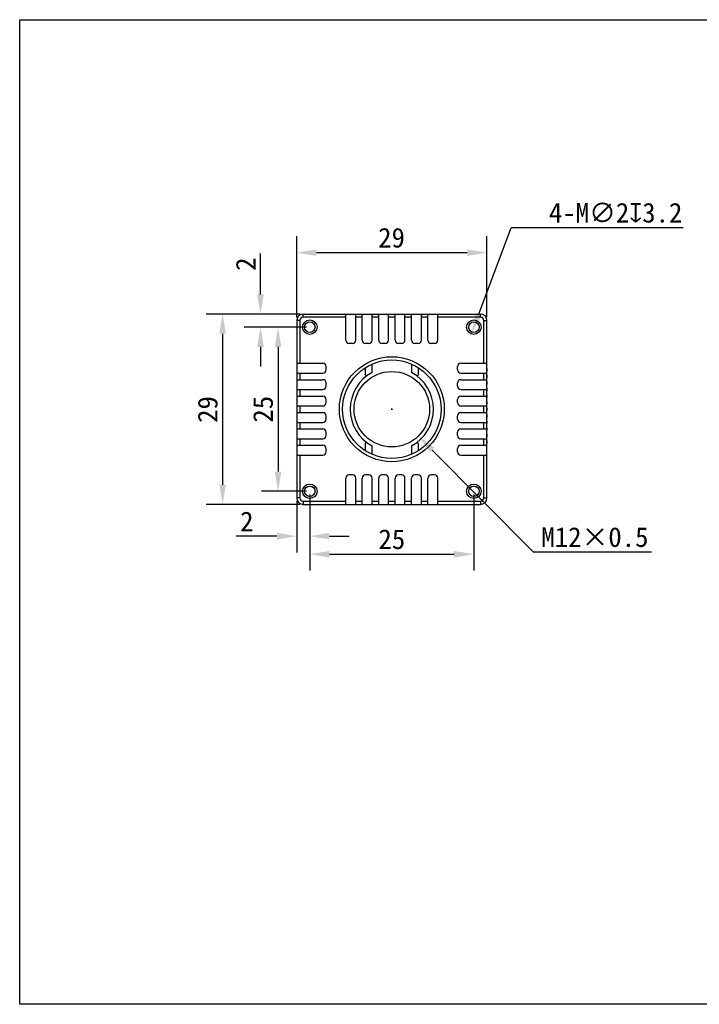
# Model space of a CAD drawing. Header units: millimetres. Extents: x 20 to 320, y 40 to 190.
# Tile 1 of 3: x 20 to 124, y 40 to 190. Entities that reach past the tile are written whole.
import ezdxf

# ---------------------------------------------------------------- set-up
doc = ezdxf.new("R2010")
doc.units = ezdxf.units.MM
doc.header["$LTSCALE"] = 16.335
doc.header["$PDMODE"] = 3
doc.header["$PDSIZE"] = 8
doc.layers.get('0').update_dxf_attribs({"linetype": 'CONTINUOUS'})
doc.layers.get('Defpoints').update_dxf_attribs({"linetype": 'CONTINUOUS'})
doc.layers.add('00_COMPONENTS', color=7, linetype='CONTINUOUS')
doc.layers.add('51__DRAFT_DIMS', color=7, linetype='CONTINUOUS')
doc.styles.get("Standard").update_dxf_attribs({"font": 'simfang.ttf'})
doc.dimstyles.new('DIMSTYLE_1', dxfattribs={"dimtxt": 3, "dimasz": 3, "dimexe": 2.5, "dimexo": 0.5, "dimgap": 0.75, "dimtad": 1, "dimdsep": 46, "dimtxsty": 'STANDARD', "dimblk": '_FILLED', "dimblk1": '_FILLED', "dimblk2": '_FILLED', "dimcen": 0.09, "dimclrd": 253, "dimclre": 253, "dimclrt": 253, "dimazin": 2, "dimtp": 0.2, "dimtm": 0.2, "dimtfac": 1, "dimtofl": 0, "dimtmove": 0, "dimatfit": 3, "dimldrblk": '_FILLED', "dimfxl": 1, "dimtolj": 1, "dimarcsym": 0})

# ---------------------------------------------------------------- blocks, each defined once
blk = doc.blocks.new('_FILLED')
at = {"color": 0, "linetype": 'ByBlock'}
blk.add_solid([(0, 0), (-1, 0.167), (-1, -0.167)], dxfattribs=at)
blk = doc.blocks.new('*D15')
at = {"layer": '51__DRAFT_DIMS', "color": 253, "lineweight": -2}
for p, q in [((63, 145.6), (48.71, 145.6)), ((51.21, 142.6), (51.21, 119.6)), ((63, 116.6), (48.71, 116.6))]:
    blk.add_line(p, q, dxfattribs=at)
at = {"layer": 'Defpoints', "color": 0}
for p in [(63.5, 145.6), (51.21, 116.6), (63.5, 116.6)]:
    blk.add_point(p, dxfattribs=at)
at = {"layer": '51__DRAFT_DIMS', "color": 253, "linetype": 'ByBlock', "lineweight": -2, "xscale": 3, "yscale": 3, "zscale": 3}
for p, rotation in [((51.21, 145.6), 89.99999999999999), ((51.21, 116.6), 270)]:
    blk.add_blockref('_FILLED', p, dxfattribs=dict(at, rotation=rotation))
at = {"layer": '51__DRAFT_DIMS', "color": 253, "insert": (47.43, 131.06), "char_height": 3, "attachment_point": 2, "rotation": 90}
blk.add_mtext('\\A1;29', dxfattribs=at)
blk = doc.blocks.new('*D16')
at = {"layer": '51__DRAFT_DIMS', "color": 253, "lineweight": -2}
for p, q in [((62.5, 145.1), (62.5, 157.45)), ((91.5, 145.1), (91.5, 157.45)), ((65.5, 154.95), (88.5, 154.95))]:
    blk.add_line(p, q, dxfattribs=at)
at = {"layer": 'Defpoints', "color": 0}
for p in [(91.5, 154.95), (62.5, 144.6), (91.5, 144.6)]:
    blk.add_point(p, dxfattribs=at)
at = {"layer": '51__DRAFT_DIMS', "color": 253, "linetype": 'ByBlock', "lineweight": -2, "xscale": 3, "yscale": 3, "zscale": 3, "rotation": 180}
blk.add_blockref('_FILLED', (62.5, 154.95), dxfattribs=at)
at = {"layer": '51__DRAFT_DIMS', "color": 253, "linetype": 'ByBlock', "lineweight": -2, "xscale": 3, "yscale": 3, "zscale": 3}
blk.add_blockref('_FILLED', (91.5, 154.95), dxfattribs=at)
at = {"layer": '51__DRAFT_DIMS', "color": 253, "insert": (76.96, 158.73), "char_height": 3, "attachment_point": 2}
blk.add_mtext('\\A1;29', dxfattribs=at)
blk = doc.blocks.new('*D17')
at = {"layer": '51__DRAFT_DIMS', "color": 253, "lineweight": -2}
for p in [(90.2, 145.47), (121.42, 158.73)]:
    blk.add_line(p, (95.18, 158.73), dxfattribs=at)
at = {"layer": 'Defpoints', "color": 0}
for p in [(89.85, 144.54), (89.15, 142.66)]:
    blk.add_point(p, dxfattribs=at)
at = {"layer": '51__DRAFT_DIMS', "color": 253, "linetype": 'ByBlock', "lineweight": -2, "xscale": 3, "yscale": 3, "zscale": 3, "rotation": 249.4360549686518}
blk.add_blockref('_FILLED', (89.15, 142.66), dxfattribs=at)
at = {"layer": '51__DRAFT_DIMS', "color": 253, "insert": (100.94, 162.54), "char_height": 3, "attachment_point": 1}
blk.add_mtext('\\A1;{4-M∅2{\\fgdt;x}3.2}', dxfattribs=at)
blk = doc.blocks.new('*D21')
at = {"color": 253, "lineweight": -2}
for p, q in [((64, 143.6), (57.16, 143.6)), ((59.66, 140.6), (59.66, 121.6)), ((64, 118.6), (57.16, 118.6))]:
    blk.add_line(p, q, dxfattribs=at)
at = {"layer": 'Defpoints', "color": 0}
for p in [(64.5, 143.6), (59.66, 118.6), (64.5, 118.6)]:
    blk.add_point(p, dxfattribs=at)
at = {"color": 253, "linetype": 'ByBlock', "lineweight": -2, "xscale": 3, "yscale": 3, "zscale": 3}
for p, rotation in [((59.66, 143.6), 90), ((59.66, 118.6), 270)]:
    blk.add_blockref('_FILLED', p, dxfattribs=dict(at, rotation=rotation))
at = {"color": 253, "insert": (57.39, 131.1), "char_height": 3, "attachment_point": 5, "rotation": 90}
blk.add_mtext('\\A1;25', dxfattribs=at)
blk = doc.blocks.new('*D22')
at = {"color": 253, "lineweight": -2}
for p, q in [((64.5, 118.1), (64.5, 106.51)), ((89.5, 118.1), (89.5, 106.51)), ((67.5, 109.01), (86.5, 109.01))]:
    blk.add_line(p, q, dxfattribs=at)
at = {"layer": 'Defpoints', "color": 0}
for p in [(64.5, 118.6), (89.5, 118.6), (89.5, 109.01)]:
    blk.add_point(p, dxfattribs=at)
at = {"color": 253, "linetype": 'ByBlock', "lineweight": -2, "xscale": 3, "yscale": 3, "zscale": 3, "rotation": 180}
blk.add_blockref('_FILLED', (64.5, 109.01), dxfattribs=at)
at = {"color": 253, "linetype": 'ByBlock', "lineweight": -2, "xscale": 3, "yscale": 3, "zscale": 3}
blk.add_blockref('_FILLED', (89.5, 109.01), dxfattribs=at)
at = {"color": 253, "insert": (77, 111.28), "char_height": 3, "attachment_point": 5}
blk.add_mtext('\\A1;25', dxfattribs=at)
blk = doc.blocks.new('*D23')
at = {"color": 253, "lineweight": -2}
for p, q in [((56.98, 148.6), (56.98, 154.8)), ((63, 145.6), (54.48, 145.6)), ((64, 143.6), (54.48, 143.6)), ((56.98, 140.6), (56.98, 137.6))]:
    blk.add_line(p, q, dxfattribs=at)
at = {"layer": 'Defpoints', "color": 0}
for p in [(56.98, 145.6), (63.5, 145.6), (64.5, 143.6)]:
    blk.add_point(p, dxfattribs=at)
at = {"color": 253, "linetype": 'ByBlock', "lineweight": -2, "xscale": 3, "yscale": 3, "zscale": 3}
for p, rotation in [((56.98, 145.6), 270), ((56.98, 143.6), 90)]:
    blk.add_blockref('_FILLED', p, dxfattribs=dict(at, rotation=rotation))
at = {"color": 253, "insert": (54.73, 153.2), "char_height": 3, "attachment_point": 5, "rotation": 90}
blk.add_mtext('\\A1;2', dxfattribs=at)
blk = doc.blocks.new('*D24')
at = {"color": 253, "lineweight": -2}
for p, q in [((62.5, 117.1), (62.5, 109.26)), ((64.5, 118.1), (64.5, 109.26)), ((59.5, 111.76), (53.3, 111.76)), ((67.5, 111.76), (70.5, 111.76))]:
    blk.add_line(p, q, dxfattribs=at)
at = {"layer": 'Defpoints', "color": 0}
for p in [(64.5, 118.6), (62.5, 117.6), (62.5, 111.76)]:
    blk.add_point(p, dxfattribs=at)
at = {"color": 253, "linetype": 'ByBlock', "lineweight": -2, "xscale": 3, "yscale": 3, "zscale": 3}
blk.add_blockref('_FILLED', (62.5, 111.76), dxfattribs=at)
at = {"color": 253, "linetype": 'ByBlock', "lineweight": -2, "xscale": 3, "yscale": 3, "zscale": 3, "rotation": 180}
blk.add_blockref('_FILLED', (64.5, 111.76), dxfattribs=at)
at = {"color": 253, "insert": (54.9, 114.01), "char_height": 3, "attachment_point": 5}
blk.add_mtext('\\A1;2', dxfattribs=at)
blk = doc.blocks.new('*D26')
at = {"color": 253}
for p, q in [((76.91, 131.1), (77.09, 131.1)), ((77, 131.01), (77, 131.19))]:
    blk.add_line(p, q, dxfattribs=at)
at = {"color": 253, "lineweight": -2}
for p in [(83.16, 124.88), (116.58, 109.32)]:
    blk.add_line(p, (98.58, 109.32), dxfattribs=at)
at = {"layer": 'Defpoints', "color": 0}
for p in [(72.95, 135.18), (81.05, 127.02)]:
    blk.add_point(p, dxfattribs=at)
at = {"color": 253, "linetype": 'ByBlock', "lineweight": -2, "xscale": 3, "yscale": 3, "zscale": 3, "rotation": 134.7434856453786}
blk.add_blockref('_FILLED', (81.05, 127.02), dxfattribs=at)
at = {"color": 253, "insert": (107.95, 111.6), "char_height": 3, "attachment_point": 5}
blk.add_mtext('\\A1;M12×0.5{}{{\\H0.7x;}{}}', dxfattribs=at)

msp = doc.modelspace()

# ---------------------------------------------------------------- linework, layer by layer
for p, q in [((20.286, 190.442), (320.286, 190.442)), ((20.286, 40.442), (20.286, 190.442)), ((320.286, 40.442), (20.286, 40.442))]:
    msp.add_line(p, q)
at = {"layer": '00_COMPONENTS', "color": 7}
for p, q in [((63.5, 145.6), (90.5, 145.6)), ((63.5, 145.1), (63.5, 145.6)), ((70, 141.6), (70, 145.6)), ((71.5, 141.6), (71.5, 145.6)), ((72.5, 141.6), (72.5, 145.6)), ((74, 141.6), (74, 145.6)), ((75, 141.6), (75, 145.6)), ((76.5, 141.6), (76.5, 145.6)), ((77.5, 141.6), (77.5, 145.6)), ((79, 141.6), (79, 145.6)), ((80, 141.6), (80, 145.6)), ((81.5, 141.6), (81.5, 145.6)), ((82.5, 141.6), (82.5, 145.6)), ((84, 141.6), (84, 145.6)), ((90.5, 145.1), (90.5, 145.6)), ((63, 144.6), (62.5, 144.6)), ((62.5, 144.6), (62.5, 117.6)), ((63, 144.6), (63, 138.1)), ((70, 145.1), (63.5, 145.1)), ((72.5, 145.1), (71.5, 145.1)), ((75, 145.1), (74, 145.1)), ((77.5, 145.1), (76.5, 145.1)), ((80, 145.1), (79, 145.1)), ((82.5, 145.1), (81.5, 145.1)), ((90.5, 145.1), (84, 145.1)), ((91, 144.6), (91.5, 144.6)), ((91, 138.1), (91, 144.6)), ((91.5, 117.6), (91.5, 144.6)), ((71, 141.1), (70.5, 141.1)), ((73.5, 141.1), (73, 141.1)), ((76, 141.1), (75.5, 141.1)), ((78.5, 141.1), (78, 141.1)), ((81, 141.1), (80.5, 141.1)), ((83.5, 141.1), (83, 141.1)), ((62.5, 138.1), (66.5, 138.1)), ((87.5, 138.1), (91.5, 138.1)), ((62.5, 136.6), (66.5, 136.6)), ((63, 136.6), (63, 135.6)), ((67, 137.1), (67, 137.6)), ((73, 136.287), (73, 137.444)), ((74, 136.696), (74, 137.974)), ((80, 137.974), (80, 136.696)), ((81, 137.444), (81, 136.287)), ((87, 137.1), (87, 137.6)), ((87.5, 136.6), (91.5, 136.6)), ((91, 135.6), (91, 136.6)), ((91.537, 137.285), (91.5, 137.285)), ((91.5, 136.905), (91.537, 136.905)), ((91.537, 136.905), (91.537, 137.285)), ((62.5, 135.6), (66.5, 135.6)), ((67, 134.6), (67, 135.1)), ((87, 134.6), (87, 135.1)), ((87.5, 135.6), (91.5, 135.6)), ((91.537, 136.285), (91.5, 136.285)), ((91.5, 135.905), (91.537, 135.905)), ((91.537, 135.285), (91.5, 135.285)), ((91.537, 135.905), (91.537, 136.285)), ((91.537, 134.905), (91.537, 135.285)), ((62.5, 134.1), (66.5, 134.1)), ((63, 134.1), (63, 133.1)), ((87.5, 134.1), (91.5, 134.1)), ((91, 133.1), (91, 134.1)), ((91.5, 134.905), (91.537, 134.905)), ((91.537, 134.285), (91.5, 134.285)), ((91.5, 133.905), (91.537, 133.905)), ((91.537, 133.905), (91.537, 134.285)), ((62.5, 133.1), (66.5, 133.1)), ((67, 132.1), (67, 132.6)), ((87, 132.1), (87, 132.6)), ((87.5, 133.1), (91.5, 133.1)), ((91.537, 133.285), (91.5, 133.285)), ((91.5, 132.905), (91.537, 132.905)), ((91.537, 132.285), (91.5, 132.285)), ((91.537, 132.905), (91.537, 133.285)), ((91.537, 131.905), (91.537, 132.285)), ((62.5, 131.6), (66.5, 131.6)), ((62.5, 130.6), (66.5, 130.6)), ((63, 131.6), (63, 130.6)), ((87.5, 131.6), (91.5, 131.6)), ((87.5, 130.6), (91.5, 130.6)), ((91, 130.6), (91, 131.6)), ((91.5, 131.905), (91.537, 131.905)), ((91.537, 131.285), (91.5, 131.285)), ((91.5, 130.905), (91.537, 130.905)), ((91.537, 130.905), (91.537, 131.285)), ((62.5, 129.1), (66.5, 129.1)), ((63, 129.1), (63, 128.1)), ((67, 129.6), (67, 130.1)), ((87, 129.6), (87, 130.1)), ((87.5, 129.1), (91.5, 129.1)), ((91, 128.1), (91, 129.1)), ((91.537, 130.285), (91.5, 130.285)), ((91.5, 129.905), (91.537, 129.905)), ((91.537, 129.285), (91.5, 129.285)), ((91.537, 129.905), (91.537, 130.285)), ((91.537, 128.905), (91.537, 129.285)), ((62.5, 128.1), (66.5, 128.1)), ((67, 127.1), (67, 127.6)), ((87, 127.1), (87, 127.6)), ((87.5, 128.1), (91.5, 128.1)), ((91.5, 128.905), (91.537, 128.905)), ((91.537, 128.285), (91.5, 128.285)), ((91.5, 127.905), (91.537, 127.905)), ((91.537, 127.905), (91.537, 128.285)), ((62.5, 126.6), (66.5, 126.6)), ((63, 126.6), (63, 125.6)), ((87.5, 126.6), (91.5, 126.6)), ((91, 125.6), (91, 126.6)), ((91.537, 127.285), (91.5, 127.285)), ((91.5, 126.905), (91.537, 126.905)), ((91.537, 126.285), (91.5, 126.285)), ((91.537, 126.905), (91.537, 127.285)), ((91.537, 125.905), (91.537, 126.285)), ((62.5, 125.6), (66.5, 125.6)), ((67, 124.6), (67, 125.1)), ((73, 124.756), (73, 125.913)), ((74, 124.226), (74, 125.503)), ((80, 125.503), (80, 124.226)), ((81, 125.913), (81, 124.756)), ((87, 124.6), (87, 125.1)), ((87.5, 125.6), (91.5, 125.6)), ((91.5, 125.905), (91.537, 125.905)), ((62.5, 124.1), (66.5, 124.1)), ((63, 124.1), (63, 117.6)), ((87.5, 124.1), (91.5, 124.1)), ((91, 117.6), (91, 124.1)), ((70, 116.6), (70, 120.6)), ((71, 121.1), (70.5, 121.1)), ((71.5, 116.6), (71.5, 120.6)), ((72.5, 116.6), (72.5, 120.6)), ((73.5, 121.1), (73, 121.1)), ((74, 116.6), (74, 120.6)), ((75, 116.6), (75, 120.6)), ((76, 121.1), (75.5, 121.1)), ((76.5, 116.6), (76.5, 120.6)), ((77.5, 116.6), (77.5, 120.6)), ((78.5, 121.1), (78, 121.1)), ((79, 116.6), (79, 120.6)), ((80, 116.6), (80, 120.6)), ((81, 121.1), (80.5, 121.1)), ((81.5, 116.6), (81.5, 120.6)), ((82.5, 116.6), (82.5, 120.6)), ((83.5, 121.1), (83, 121.1)), ((84, 116.6), (84, 120.6)), ((63, 117.6), (62.5, 117.6)), ((63.5, 117.1), (70, 117.1)), ((63.5, 117.1), (63.5, 116.6)), ((71.5, 117.1), (72.5, 117.1)), ((74, 117.1), (75, 117.1)), ((76.5, 117.1), (77.5, 117.1)), ((79, 117.1), (80, 117.1)), ((81.5, 117.1), (82.5, 117.1)), ((84, 117.1), (90.5, 117.1)), ((90.5, 117.1), (90.5, 116.6)), ((91, 117.6), (91.5, 117.6)), ((63.5, 116.6), (90.5, 116.6))]:
    msp.add_line(p, q, dxfattribs=at)
for centre, radius in [((64.5, 143.6), 1.1), ((64.5, 143.6), 0.8), ((89.5, 143.6), 1.1), ((89.5, 143.6), 0.8), ((77, 131.1), 8), ((77, 131.1), 7.5), ((77, 131.1), 5.75), ((64.5, 118.6), 1.1), ((64.5, 118.6), 0.8), ((89.5, 118.6), 1.1), ((89.5, 118.6), 0.8)]:
    msp.add_circle(centre, radius, dxfattribs=at)
for centre, radius, start, end in [((63.5, 144.6), 1, 90, 180), ((90.5, 144.6), 1, 0, 90), ((63.5, 144.6), 0.5, 90, 180), ((90.5, 144.6), 0.5, 0, 90), ((70.5, 141.6), 0.5, 180, 270), ((71, 141.6), 0.5, 270, 0), ((73, 141.6), 0.5, 180, 270), ((73.5, 141.6), 0.5, 270, 0), ((75.5, 141.6), 0.5, 180, 270), ((76, 141.6), 0.5, 270, 0), ((78, 141.6), 0.5, 180, 270), ((78.5, 141.6), 0.5, 270, 0), ((80.5, 141.6), 0.5, 180, 270), ((81, 141.6), 0.5, 270, 0), ((83, 141.6), 0.5, 180, 270), ((83.5, 141.6), 0.5, 270, 0), ((66.5, 137.6), 0.5, 0, 90), ((87.5, 137.6), 0.5, 90, 180), ((66.5, 137.1), 0.5, 270, 0), ((77, 131.1), 6.35, 118.19286, 241.80714), ((77, 131.1), 6.35, 298.19286, 61.80714), ((87.5, 137.1), 0.5, 180, 270), ((66.5, 135.1), 0.5, 0, 90), ((60.202, 110.252), 29.01, 63.38031, 63.82131), ((93.798, 110.252), 29.01, 116.17869, 116.61969), ((87.5, 135.1), 0.5, 90, 180), ((66.5, 134.6), 0.5, 270, 0), ((87.5, 134.6), 0.5, 180, 270), ((66.5, 132.6), 0.5, 0, 90), ((66.5, 132.1), 0.5, 270, 0), ((87.5, 132.6), 0.5, 90, 180), ((87.5, 132.1), 0.5, 180, 270), ((66.5, 130.1), 0.5, 0, 90), ((87.5, 130.1), 0.5, 90, 180), ((66.5, 129.6), 0.5, 270, 0), ((87.5, 129.6), 0.5, 180, 270), ((66.5, 127.6), 0.5, 0, 90), ((87.5, 127.6), 0.5, 90, 180), ((66.5, 127.1), 0.5, 270, 0), ((60.202, 151.947), 29.01, 296.17869, 296.61969), ((93.798, 151.947), 29.01, 243.38031, 243.82131), ((87.5, 127.1), 0.5, 180, 270), ((66.5, 125.1), 0.5, 0, 90), ((66.5, 124.6), 0.5, 270, 0), ((87.5, 125.1), 0.5, 90, 180), ((87.5, 124.6), 0.5, 180, 270), ((70.5, 120.6), 0.5, 90, 180), ((71, 120.6), 0.5, 0, 90), ((73, 120.6), 0.5, 90, 180), ((73.5, 120.6), 0.5, 0, 90), ((75.5, 120.6), 0.5, 90, 180), ((76, 120.6), 0.5, 0, 90), ((78, 120.6), 0.5, 90, 180), ((78.5, 120.6), 0.5, 0, 90), ((80.5, 120.6), 0.5, 90, 180), ((81, 120.6), 0.5, 0, 90), ((83, 120.6), 0.5, 90, 180), ((83.5, 120.6), 0.5, 0, 90), ((63.5, 117.6), 1, 180, 270), ((63.5, 117.6), 0.5, 180, 270), ((90.5, 117.6), 1, 270, 0), ((90.5, 117.6), 0.5, 270, 0)]:
    msp.add_arc(centre, radius, start, end, dxfattribs=at)

# ---------------------------------------------------------------- dimensions: what is measured, and where the dimension line sits
for base, p2, picture, middle in [((56.979, 145.6), (63.5, 145.6), '*D23', (54.729, 153.198)), ((59.659, 118.6), (64.5, 118.6), '*D21', (57.391, 131.1))]:
    dim = msp.add_linear_dim(base=base, p1=(64.5, 143.6), p2=p2, angle=90, dimstyle='DIMSTYLE_1')
    dim.commit()
    dim.dimension.update_dxf_attribs({"geometry": picture, "text_midpoint": middle})
dim = msp.add_diameter_dim_2p(p1=(72.952, 135.184), p2=(81.048, 127.016), text='M12×0.5{}{{\\H0.7x;}{}}', dimstyle='DIMSTYLE_1', override={"dimtoh": 253, "dimlfac": 1, "dimtofl": 0, "dimatfit": 3})
dim.commit()
dim.dimension.update_dxf_attribs({"geometry": '*D26', "text_midpoint": (107.955, 109.324), "dimtype": 163})
for base, p2, picture, middle in [((62.5, 111.763), (62.5, 117.6), '*D24', (54.901, 114.013)), ((89.5, 109.009), (89.5, 118.6), '*D22', (77, 111.276))]:
    dim = msp.add_linear_dim(base=base, p1=(64.5, 118.6), p2=p2, dimstyle='DIMSTYLE_1')
    dim.commit()
    dim.dimension.update_dxf_attribs({"geometry": picture, "text_midpoint": middle})
at = {"layer": '51__DRAFT_DIMS', "color": 4}
dim = msp.add_diameter_dim_2p(p1=(89.851, 144.536), p2=(89.149, 142.664), text='{4-M<>{\\fgdt;x}3.2}', dimstyle='DIMSTYLE_1', override={"dimtih": 1, "dimtoh": 1, "dimtxsty": 'STANDARD'}, dxfattribs=at)
dim.commit()
dim.dimension.update_dxf_attribs({"geometry": '*D17', "text_midpoint": (111.181, 158.729), "dimtype": 163})
dim = msp.add_linear_dim(base=(91.5, 154.945), p1=(62.5, 144.6), p2=(91.5, 144.6), dimstyle='DIMSTYLE_1', override={"dimtxsty": 'STANDARD'}, dxfattribs=at)
dim.commit()
dim.dimension.update_dxf_attribs({"geometry": '*D16', "text_midpoint": (76.962, 154.945), "dimtype": 160})
dim = msp.add_linear_dim(base=(51.211, 116.6), p1=(63.5, 145.6), p2=(63.5, 116.6), angle=270, dimstyle='DIMSTYLE_1', override={"dimtxsty": 'STANDARD'}, dxfattribs=at)
dim.commit()
dim.dimension.update_dxf_attribs({"geometry": '*D15', "text_midpoint": (51.211, 131.062), "dimtype": 160})

doc.saveas('drawing.dxf')
